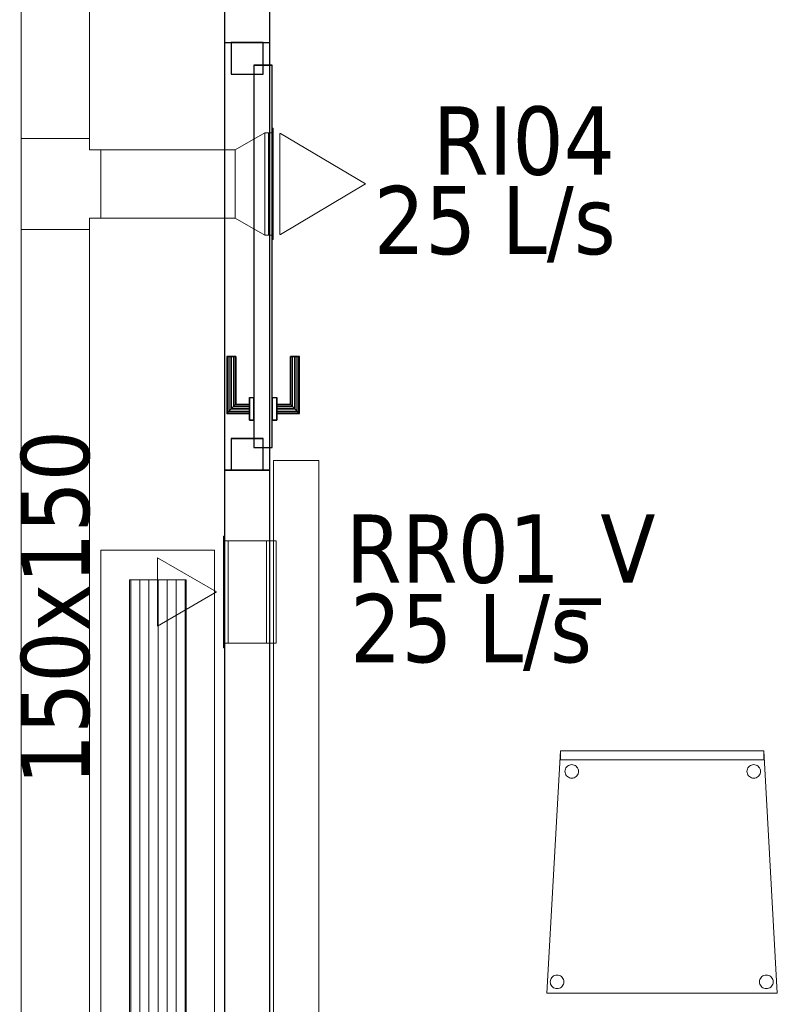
# Model space of a CAD drawing. Header units: metres. Extents: x 397.7 to 427.5, y 12.7 to 28.4.
# Tile 126 of 137: x 420.8 to 422.5, y 20.5 to 22.7. Entities that reach past the tile are written whole.
import ezdxf

# ---------------------------------------------------------------- set-up
doc = ezdxf.new("R2010")
doc.units = ezdxf.units.M
doc.layers.add('01_CARPINTERIA', color=5, linetype='Continuous', lineweight=25, true_color=0x0000ff)
for name, color, linetype, lineweight in [('02_MOBILIARIO', 7, 'Continuous', 18), ('A-DETL-____-MBND', 7, 'Continuous', 18), ('A-GENM-____-OTLN', 7, 'Continuous', 18), ('A-WALL-____-MCUT', 7, 'Continuous', 25), ('A-WALL-____-OTLN', 7, 'Continuous', 25), ('M-HVAC-CDFF-IDEN', 7, 'Continuous', 30), ('M-HVAC-CDFF-OTLN', 7, 'Continuous', 18), ('M-HVAC-DUCT-IDEN', 7, 'Continuous', 30), ('M-HVAC-DUCT-OTLN', 7, 'Continuous', 18)]:
    doc.layers.add(name, color=color, linetype=linetype, lineweight=lineweight)
doc.styles.add('Tahoma_2', font='tahoma.ttf', dxfattribs={"height": 0.15})

# ---------------------------------------------------------------- blocks, each defined once
blk = doc.blocks.new('Family - Mampara P3-156562-06_CLI_AIRE_P3')
at = {"layer": 'A-WALL-____-MCUT', "color": 253, "true_color": 0xaaaaaa}
for p, q in [((1.4587, 0.1), (1.3087, 0.1)), ((1.4587, 0), (1.4587, 0.1)), ((2.3987, 0.1), (2.3987, 0)), ((7.1949, 0.1), (2.3987, 0.1)), ((1.3087, 0), (1.4587, 0)), ((2.3987, 0), (7.1949, 0))]:
    blk.add_line(p, q, dxfattribs=at)
at = {"layer": 'A-WALL-____-OTLN', "color": 253, "true_color": 0xaaaaaa}
for p, q in [((10.9988, 0.1), (0, 0.1)), ((1.4587, 0), (1.4587, 0.1)), ((2.3987, 0.1), (1.4587, 0.1)), ((2.3987, 0), (2.3987, 0.1)), ((0, 0), (10.9988, 0)), ((1.4587, 0), (2.3987, 0))]:
    blk.add_line(p, q, dxfattribs=at)
at = {"layer": 'A-WALL-____-OTLN', "color": 253, "lineweight": 18, "true_color": 0xaaaaaa}
blk.add_line((0, 0), (10.9988, 0), dxfattribs=at)
blk = doc.blocks.new('Family - Vano porta P3-156564-06_CLI_AIRE_P3')
at = {"layer": 'A-GENM-____-OTLN', "color": 253, "true_color": 0xaaaaaa}
for p, q in [((421.3659, 22.6507), (421.2659, 22.6507)), ((421.2659, 22.6507), (421.2659, 21.7107)), ((421.3659, 22.6507), (421.2659, 22.6507)), ((421.2659, 21.7107), (421.2659, 22.6507)), ((421.3659, 21.7107), (421.3659, 22.6507)), ((421.3659, 22.6507), (421.3659, 21.7107)), ((421.2659, 21.7107), (421.3659, 21.7107)), ((421.3659, 21.7107), (421.2659, 21.7107))]:
    blk.add_line(p, q, dxfattribs=at)
blk = doc.blocks.new('Family - LONDR55-XX_ZZ-ARQ-CAA-M3D-Londres55-156768-06_CLI_AIRE_P3')
at = {"layer": '01_CARPINTERIA', "color": 161, "true_color": 0xaaaaff}
for p, q in [((0.69, 0.1487), (0.69, 0.15)), ((0.69, 0.15), (0.69, 0.1487)), ((0.815, 0.15), (0.69, 0.15)), ((0.69, 0.145), (0.69, 0.1487)), ((0.69, 0.1487), (0.69, 0.145)), ((0.8137, 0.1487), (0.69, 0.1487)), ((0.8137, 0.1487), (0.69, 0.1487)), ((0.69, 0.14), (0.69, 0.145)), ((0.69, 0.145), (0.69, 0.14)), ((0.81, 0.145), (0.69, 0.145)), ((0.81, 0.145), (0.69, 0.145)), ((0.69, 0.135), (0.69, 0.14)), ((0.69, 0.14), (0.69, 0.135)), ((0.69, 0.14), (0.805, 0.14)), ((0.805, 0.14), (0.69, 0.14)), ((0.69, 0.135), (0.69, 0.1313)), ((0.69, 0.1313), (0.69, 0.135)), ((0.8, 0.135), (0.69, 0.135)), ((0.8, 0.135), (0.69, 0.135)), ((0.69, 0.1313), (0.69, 0.13)), ((0.69, 0.13), (0.69, 0.1313)), ((0.7963, 0.1313), (0.69, 0.1313)), ((0.7963, 0.1313), (0.69, 0.1313)), ((0.795, 0.13), (0.69, 0.13)), ((0.795, 0.13), (0.7963, 0.1313)), ((0.7963, 0.1313), (0.795, 0.13)), ((0.795, 0.1), (0.795, 0.13)), ((0.7963, 0.1313), (0.8, 0.135)), ((0.8, 0.135), (0.7963, 0.1313)), ((0.7963, 0.1), (0.7963, 0.1313)), ((0.7963, 0.1), (0.7963, 0.1313)), ((0.8, 0.135), (0.805, 0.14)), ((0.805, 0.14), (0.8, 0.135)), ((0.8, 0.1), (0.8, 0.135)), ((0.8, 0.1), (0.8, 0.135)), ((0.81, 0.145), (0.805, 0.14)), ((0.805, 0.14), (0.81, 0.145)), ((0.805, 0.14), (0.805, 0.1)), ((0.805, 0.1), (0.805, 0.14)), ((0.8137, 0.1487), (0.81, 0.145)), ((0.81, 0.145), (0.8137, 0.1487)), ((0.81, 0.1), (0.81, 0.145)), ((0.81, 0.1), (0.81, 0.145)), ((0.815, 0.15), (0.8137, 0.1487)), ((0.8137, 0.1487), (0.815, 0.15)), ((0.8137, 0.1), (0.8137, 0.1487)), ((0.8137, 0.1), (0.8137, 0.1487)), ((0.815, 0.1), (0.815, 0.15)), ((0.89, 0.09), (0.05, 0.09)), ((0.05, 0.09), (0.05, 0.05)), ((0.89, 0.09), (0.05, 0.09)), ((0.05, 0.05), (0.05, 0.09)), ((0.83, 0.1), (0.78, 0.1)), ((0.78, 0.1), (0.83, 0.1)), ((0.78, 0.09), (0.78, 0.1)), ((0.78, 0.09), (0.78, 0.1)), ((0.83, 0.09), (0.78, 0.09)), ((0.78, 0.09), (0.83, 0.09)), ((0.7963, 0.1), (0.795, 0.1)), ((0.795, 0.1), (0.7963, 0.1)), ((0.8, 0.1), (0.7963, 0.1)), ((0.7963, 0.1), (0.8, 0.1)), ((0.805, 0.1), (0.8, 0.1)), ((0.8, 0.1), (0.805, 0.1)), ((0.81, 0.1), (0.805, 0.1)), ((0.805, 0.1), (0.81, 0.1)), ((0.81, 0.1), (0.8137, 0.1)), ((0.8137, 0.1), (0.81, 0.1)), ((0.8137, 0.1), (0.815, 0.1)), ((0.815, 0.1), (0.8137, 0.1)), ((0.83, 0.09), (0.83, 0.1)), ((0.83, 0.1), (0.83, 0.09)), ((0.89, 0.05), (0.89, 0.09)), ((0.89, 0.05), (0.89, 0.09)), ((0.07, 0.07), (0, 0.07)), ((0, 0.07), (0, 0)), ((0.07, 0.07), (0, 0.07)), ((0, 0), (0, 0.07)), ((0.07, 0), (0.07, 0.07)), ((0.07, 0), (0.07, 0.07)), ((0.94, 0.07), (0.87, 0.07)), ((0.87, 0.07), (0.87, 0)), ((0.94, 0.07), (0.87, 0.07)), ((0.87, 0), (0.87, 0.07)), ((0.94, 0), (0.94, 0.07)), ((0.94, 0), (0.94, 0.07)), ((0.05, 0.05), (0.89, 0.05)), ((0.05, 0.05), (0.89, 0.05)), ((0.78, 0.05), (0.83, 0.05)), ((0.83, 0.05), (0.78, 0.05)), ((0.78, 0.04), (0.78, 0.05)), ((0.78, 0.04), (0.78, 0.05)), ((0.83, 0.04), (0.83, 0.05)), ((0.83, 0.05), (0.83, 0.04)), ((0.78, 0.04), (0.83, 0.04)), ((0.83, 0.04), (0.78, 0.04)), ((0.7963, 0.04), (0.795, 0.04)), ((0.795, 0.04), (0.7963, 0.04)), ((0.795, 0.01), (0.795, 0.04)), ((0.8, 0.04), (0.7963, 0.04)), ((0.7963, 0.04), (0.8, 0.04)), ((0.7963, 0.0087), (0.7963, 0.04)), ((0.7963, 0.0087), (0.7963, 0.04)), ((0.8, 0.04), (0.805, 0.04)), ((0.805, 0.04), (0.8, 0.04)), ((0.8, 0.005), (0.8, 0.04)), ((0.8, 0.005), (0.8, 0.04)), ((0.805, 0.04), (0.81, 0.04)), ((0.81, 0.04), (0.805, 0.04)), ((0.805, 0.04), (0.805, 0)), ((0.805, 0), (0.805, 0.04)), ((0.81, 0.04), (0.8137, 0.04)), ((0.8137, 0.04), (0.81, 0.04)), ((0.81, -0.005), (0.81, 0.04)), ((0.81, -0.005), (0.81, 0.04)), ((0.8137, 0.04), (0.815, 0.04)), ((0.815, 0.04), (0.8137, 0.04)), ((0.8137, -0.0087), (0.8137, 0.04)), ((0.8137, -0.0087), (0.8137, 0.04)), ((0.815, -0.01), (0.815, 0.04)), ((0, 0), (0.07, 0)), ((0, 0), (0.07, 0)), ((0.69, 0.0087), (0.69, 0.01)), ((0.69, 0.01), (0.69, 0.0087)), ((0.69, 0.01), (0.795, 0.01)), ((0.69, 0.005), (0.69, 0.0087)), ((0.69, 0.0087), (0.69, 0.005)), ((0.69, 0.0087), (0.7963, 0.0087)), ((0.69, 0.0087), (0.7963, 0.0087)), ((0.69, 0), (0.69, 0.005)), ((0.69, 0.005), (0.69, 0)), ((0.69, 0.005), (0.8, 0.005)), ((0.69, 0.005), (0.8, 0.005)), ((0.69, -0.005), (0.69, 0)), ((0.805, 0), (0.69, 0)), ((0.69, 0), (0.805, 0)), ((0.7963, 0.0087), (0.795, 0.01)), ((0.795, 0.01), (0.7963, 0.0087)), ((0.8, 0.005), (0.7963, 0.0087)), ((0.7963, 0.0087), (0.8, 0.005)), ((0.805, 0), (0.8, 0.005)), ((0.8, 0.005), (0.805, 0)), ((0.805, 0), (0.81, -0.005)), ((0.81, -0.005), (0.805, 0)), ((0.87, 0), (0.94, 0)), ((0.87, 0), (0.94, 0)), ((0.69, 0), (0.69, -0.005)), ((0.69, -0.005), (0.69, -0.0087)), ((0.69, -0.0087), (0.69, -0.005)), ((0.69, -0.005), (0.81, -0.005)), ((0.69, -0.005), (0.81, -0.005)), ((0.69, -0.0087), (0.69, -0.01)), ((0.69, -0.01), (0.69, -0.0087)), ((0.69, -0.0087), (0.8137, -0.0087)), ((0.69, -0.0087), (0.8137, -0.0087)), ((0.69, -0.01), (0.815, -0.01)), ((0.81, -0.005), (0.8137, -0.0087)), ((0.8137, -0.0087), (0.81, -0.005)), ((0.8137, -0.0087), (0.815, -0.01)), ((0.815, -0.01), (0.8137, -0.0087))]:
    blk.add_line(p, q, dxfattribs=at)
blk = doc.blocks.new('Family - Porta P3-156769-06_CLI_AIRE_P3')
blk.add_blockref('Family - LONDR55-XX_ZZ-ARQ-CAA-M3D-Londres55-156768-06_CLI_AIRE_P3', (0, 0))
blk = doc.blocks.new('Family - Cadira confident_P3-156825-06_CLI_AIRE_P3')
at = {"layer": 'A-DETL-____-MBND', "color": 253, "true_color": 0xaaaaaa}
for p, q in [((0, 0), (0.03, 0.5326)), ((0.03, 0.5326), (0, 0)), ((0.03, 0.5126), (0.03, 0.5326)), ((0.03, 0.5326), (0.4765, 0.5326)), ((0.4765, 0.5326), (0.03, 0.5326)), ((0.03, 0.5326), (0.03, 0.5126)), ((0.03, 0.5326), (0.4765, 0.5326)), ((0.4765, 0.5326), (0.03, 0.5326)), ((0.4765, 0.5326), (0.4765, 0.5126)), ((0.4765, 0.5126), (0.4765, 0.5326)), ((0.4765, 0.5326), (0.5065, 0)), ((0.5065, 0), (0.4765, 0.5326)), ((0.4765, 0.5126), (0.03, 0.5126)), ((0.03, 0.5126), (0.4765, 0.5126)), ((0.0432, 0.4971), (0.0451, 0.499)), ((0.0451, 0.499), (0.0432, 0.4971)), ((0.0451, 0.499), (0.0472, 0.5004)), ((0.0472, 0.5004), (0.0451, 0.499)), ((0.0472, 0.5004), (0.0496, 0.5015)), ((0.0496, 0.5015), (0.0472, 0.5004)), ((0.0496, 0.5015), (0.0521, 0.5022)), ((0.0521, 0.5022), (0.0496, 0.5015)), ((0.0521, 0.5022), (0.0547, 0.5024)), ((0.0547, 0.5024), (0.0521, 0.5022)), ((0.0547, 0.5024), (0.0573, 0.5022)), ((0.0573, 0.5022), (0.0547, 0.5024)), ((0.0573, 0.5022), (0.0598, 0.5015)), ((0.0598, 0.5015), (0.0573, 0.5022)), ((0.0598, 0.5015), (0.0621, 0.5004)), ((0.0621, 0.5004), (0.0598, 0.5015)), ((0.0621, 0.5004), (0.0643, 0.4989)), ((0.0643, 0.4989), (0.0621, 0.5004)), ((0.0643, 0.4989), (0.0661, 0.4971)), ((0.0661, 0.4971), (0.0643, 0.4989)), ((0.4432, 0.4971), (0.4451, 0.499)), ((0.4451, 0.499), (0.4432, 0.4971)), ((0.4451, 0.499), (0.4472, 0.5004)), ((0.4472, 0.5004), (0.4451, 0.499)), ((0.4472, 0.5004), (0.4496, 0.5015)), ((0.4496, 0.5015), (0.4472, 0.5004)), ((0.4496, 0.5015), (0.4521, 0.5022)), ((0.4521, 0.5022), (0.4496, 0.5015)), ((0.4521, 0.5022), (0.4547, 0.5024)), ((0.4547, 0.5024), (0.4521, 0.5022)), ((0.4547, 0.5024), (0.4573, 0.5022)), ((0.4573, 0.5022), (0.4547, 0.5024)), ((0.4573, 0.5022), (0.4598, 0.5015)), ((0.4598, 0.5015), (0.4573, 0.5022)), ((0.4598, 0.5015), (0.4621, 0.5004)), ((0.4621, 0.5004), (0.4598, 0.5015)), ((0.4621, 0.5004), (0.4643, 0.4989)), ((0.4643, 0.4989), (0.4621, 0.5004)), ((0.4643, 0.4989), (0.4661, 0.4971)), ((0.4661, 0.4971), (0.4643, 0.4989)), ((0.0397, 0.4875), (0.0399, 0.4901)), ((0.0399, 0.4901), (0.0397, 0.4875)), ((0.0399, 0.4849), (0.0397, 0.4875)), ((0.0397, 0.4875), (0.0399, 0.4849)), ((0.0399, 0.4901), (0.0406, 0.4926)), ((0.0406, 0.4926), (0.0399, 0.4901)), ((0.0406, 0.4824), (0.0399, 0.4849)), ((0.0399, 0.4849), (0.0406, 0.4824)), ((0.0406, 0.4926), (0.0417, 0.495)), ((0.0417, 0.495), (0.0406, 0.4926)), ((0.0417, 0.48), (0.0406, 0.4824)), ((0.0406, 0.4824), (0.0417, 0.48)), ((0.0417, 0.495), (0.0432, 0.4971)), ((0.0432, 0.4971), (0.0417, 0.495)), ((0.0432, 0.4779), (0.0417, 0.48)), ((0.0417, 0.48), (0.0432, 0.4779)), ((0.045, 0.4761), (0.0432, 0.4779)), ((0.0432, 0.4779), (0.045, 0.4761)), ((0.0472, 0.4746), (0.045, 0.4761)), ((0.045, 0.4761), (0.0472, 0.4746)), ((0.0642, 0.4761), (0.0621, 0.4746)), ((0.0621, 0.4746), (0.0642, 0.4761)), ((0.0661, 0.4779), (0.0642, 0.4761)), ((0.0642, 0.4761), (0.0661, 0.4779)), ((0.0661, 0.4971), (0.0676, 0.495)), ((0.0676, 0.495), (0.0661, 0.4971)), ((0.0676, 0.48), (0.0661, 0.4779)), ((0.0661, 0.4779), (0.0676, 0.48)), ((0.0676, 0.495), (0.0687, 0.4926)), ((0.0687, 0.4926), (0.0676, 0.495)), ((0.0687, 0.4824), (0.0676, 0.48)), ((0.0676, 0.48), (0.0687, 0.4824)), ((0.0687, 0.4926), (0.0694, 0.4901)), ((0.0694, 0.4901), (0.0687, 0.4926)), ((0.0694, 0.4849), (0.0687, 0.4824)), ((0.0687, 0.4824), (0.0694, 0.4849)), ((0.0694, 0.4901), (0.0696, 0.4875)), ((0.0696, 0.4875), (0.0694, 0.4901)), ((0.0696, 0.4875), (0.0694, 0.4849)), ((0.0694, 0.4849), (0.0696, 0.4875)), ((0.4397, 0.4875), (0.4399, 0.4901)), ((0.4399, 0.4901), (0.4397, 0.4875)), ((0.4399, 0.4849), (0.4397, 0.4875)), ((0.4397, 0.4875), (0.4399, 0.4849)), ((0.4399, 0.4901), (0.4406, 0.4926)), ((0.4406, 0.4926), (0.4399, 0.4901)), ((0.4406, 0.4824), (0.4399, 0.4849)), ((0.4399, 0.4849), (0.4406, 0.4824)), ((0.4406, 0.4926), (0.4417, 0.495)), ((0.4417, 0.495), (0.4406, 0.4926)), ((0.4417, 0.48), (0.4406, 0.4824)), ((0.4406, 0.4824), (0.4417, 0.48)), ((0.4417, 0.495), (0.4432, 0.4971)), ((0.4432, 0.4971), (0.4417, 0.495)), ((0.4432, 0.4779), (0.4417, 0.48)), ((0.4417, 0.48), (0.4432, 0.4779)), ((0.445, 0.4761), (0.4432, 0.4779)), ((0.4432, 0.4779), (0.445, 0.4761)), ((0.4472, 0.4746), (0.445, 0.4761)), ((0.445, 0.4761), (0.4472, 0.4746)), ((0.4642, 0.4761), (0.4621, 0.4746)), ((0.4621, 0.4746), (0.4642, 0.4761)), ((0.4661, 0.4779), (0.4642, 0.4761)), ((0.4642, 0.4761), (0.4661, 0.4779)), ((0.4661, 0.4971), (0.4676, 0.495)), ((0.4676, 0.495), (0.4661, 0.4971)), ((0.4676, 0.48), (0.4661, 0.4779)), ((0.4661, 0.4779), (0.4676, 0.48)), ((0.4676, 0.495), (0.4687, 0.4926)), ((0.4687, 0.4926), (0.4676, 0.495)), ((0.4687, 0.4824), (0.4676, 0.48)), ((0.4676, 0.48), (0.4687, 0.4824)), ((0.4687, 0.4926), (0.4694, 0.4901)), ((0.4694, 0.4901), (0.4687, 0.4926)), ((0.4694, 0.4849), (0.4687, 0.4824)), ((0.4687, 0.4824), (0.4694, 0.4849)), ((0.4694, 0.4901), (0.4696, 0.4875)), ((0.4696, 0.4875), (0.4694, 0.4901)), ((0.4696, 0.4875), (0.4694, 0.4849)), ((0.4694, 0.4849), (0.4696, 0.4875)), ((0.0495, 0.4735), (0.0472, 0.4746)), ((0.0472, 0.4746), (0.0495, 0.4735)), ((0.052, 0.4728), (0.0495, 0.4735)), ((0.0495, 0.4735), (0.052, 0.4728)), ((0.0546, 0.4726), (0.052, 0.4728)), ((0.052, 0.4728), (0.0546, 0.4726)), ((0.0572, 0.4728), (0.0546, 0.4726)), ((0.0546, 0.4726), (0.0572, 0.4728)), ((0.0598, 0.4735), (0.0572, 0.4728)), ((0.0572, 0.4728), (0.0598, 0.4735)), ((0.0621, 0.4746), (0.0598, 0.4735)), ((0.0598, 0.4735), (0.0621, 0.4746)), ((0.4495, 0.4735), (0.4472, 0.4746)), ((0.4472, 0.4746), (0.4495, 0.4735)), ((0.452, 0.4728), (0.4495, 0.4735)), ((0.4495, 0.4735), (0.452, 0.4728)), ((0.4546, 0.4726), (0.452, 0.4728)), ((0.452, 0.4728), (0.4546, 0.4726)), ((0.4572, 0.4728), (0.4546, 0.4726)), ((0.4546, 0.4726), (0.4572, 0.4728)), ((0.4598, 0.4735), (0.4572, 0.4728)), ((0.4572, 0.4728), (0.4598, 0.4735)), ((0.4621, 0.4746), (0.4598, 0.4735)), ((0.4598, 0.4735), (0.4621, 0.4746)), ((0.0074, 0.0251), (0.0076, 0.0277)), ((0.0076, 0.0277), (0.0074, 0.0251)), ((0.0076, 0.0225), (0.0074, 0.0251)), ((0.0074, 0.0251), (0.0076, 0.0225)), ((0.0076, 0.0277), (0.0083, 0.0302)), ((0.0083, 0.0302), (0.0076, 0.0277)), ((0.0082, 0.02), (0.0076, 0.0225)), ((0.0076, 0.0225), (0.0082, 0.02)), ((0.0083, 0.0302), (0.0094, 0.0326)), ((0.0094, 0.0326), (0.0083, 0.0302)), ((0.0094, 0.0326), (0.0109, 0.0347)), ((0.0109, 0.0347), (0.0094, 0.0326)), ((0.0109, 0.0347), (0.0127, 0.0365)), ((0.0127, 0.0365), (0.0109, 0.0347)), ((0.0127, 0.0365), (0.0148, 0.038)), ((0.0148, 0.038), (0.0127, 0.0365)), ((0.0148, 0.038), (0.0172, 0.0391)), ((0.0172, 0.0391), (0.0148, 0.038)), ((0.0172, 0.0391), (0.0197, 0.0398)), ((0.0197, 0.0398), (0.0172, 0.0391)), ((0.0197, 0.0398), (0.0223, 0.04)), ((0.0223, 0.04), (0.0197, 0.0398)), ((0.0223, 0.04), (0.0249, 0.0398)), ((0.0249, 0.0398), (0.0223, 0.04)), ((0.0249, 0.0398), (0.0274, 0.0391)), ((0.0274, 0.0391), (0.0249, 0.0398)), ((0.0274, 0.0391), (0.0298, 0.038)), ((0.0298, 0.038), (0.0274, 0.0391)), ((0.0298, 0.038), (0.0319, 0.0365)), ((0.0319, 0.0365), (0.0298, 0.038)), ((0.0319, 0.0365), (0.0337, 0.0347)), ((0.0337, 0.0347), (0.0319, 0.0365)), ((0.0337, 0.0347), (0.0352, 0.0326)), ((0.0352, 0.0326), (0.0337, 0.0347)), ((0.0352, 0.0326), (0.0363, 0.0302)), ((0.0363, 0.0302), (0.0352, 0.0326)), ((0.0363, 0.0302), (0.037, 0.0277)), ((0.037, 0.0277), (0.0363, 0.0302)), ((0.037, 0.0225), (0.0363, 0.02)), ((0.0363, 0.02), (0.037, 0.0225)), ((0.037, 0.0277), (0.0372, 0.0251)), ((0.0372, 0.0251), (0.037, 0.0277)), ((0.0372, 0.0251), (0.037, 0.0225)), ((0.037, 0.0225), (0.0372, 0.0251)), ((0.4674, 0.0251), (0.4676, 0.0277)), ((0.4676, 0.0277), (0.4674, 0.0251)), ((0.4676, 0.0225), (0.4674, 0.0251)), ((0.4674, 0.0251), (0.4676, 0.0225)), ((0.4676, 0.0277), (0.4683, 0.0302)), ((0.4683, 0.0302), (0.4676, 0.0277)), ((0.4682, 0.02), (0.4676, 0.0225)), ((0.4676, 0.0225), (0.4682, 0.02)), ((0.4683, 0.0302), (0.4694, 0.0326)), ((0.4694, 0.0326), (0.4683, 0.0302)), ((0.4694, 0.0326), (0.4709, 0.0347)), ((0.4709, 0.0347), (0.4694, 0.0326)), ((0.4709, 0.0347), (0.4727, 0.0365)), ((0.4727, 0.0365), (0.4709, 0.0347)), ((0.4727, 0.0365), (0.4748, 0.038)), ((0.4748, 0.038), (0.4727, 0.0365)), ((0.4748, 0.038), (0.4772, 0.0391)), ((0.4772, 0.0391), (0.4748, 0.038)), ((0.4772, 0.0391), (0.4797, 0.0398)), ((0.4797, 0.0398), (0.4772, 0.0391)), ((0.4797, 0.0398), (0.4823, 0.04)), ((0.4823, 0.04), (0.4797, 0.0398)), ((0.4823, 0.04), (0.4849, 0.0398)), ((0.4849, 0.0398), (0.4823, 0.04)), ((0.4849, 0.0398), (0.4874, 0.0391)), ((0.4874, 0.0391), (0.4849, 0.0398)), ((0.4874, 0.0391), (0.4898, 0.038)), ((0.4898, 0.038), (0.4874, 0.0391)), ((0.4898, 0.038), (0.4919, 0.0365)), ((0.4919, 0.0365), (0.4898, 0.038)), ((0.4919, 0.0365), (0.4937, 0.0347)), ((0.4937, 0.0347), (0.4919, 0.0365)), ((0.4937, 0.0347), (0.4952, 0.0326)), ((0.4952, 0.0326), (0.4937, 0.0347)), ((0.4952, 0.0326), (0.4963, 0.0302)), ((0.4963, 0.0302), (0.4952, 0.0326)), ((0.4963, 0.0302), (0.497, 0.0277)), ((0.497, 0.0277), (0.4963, 0.0302)), ((0.497, 0.0225), (0.4963, 0.02)), ((0.4963, 0.02), (0.497, 0.0225)), ((0.497, 0.0277), (0.4972, 0.0251)), ((0.4972, 0.0251), (0.497, 0.0277)), ((0.4972, 0.0251), (0.497, 0.0225)), ((0.497, 0.0225), (0.4972, 0.0251)), ((0.5065, 0), (0, 0)), ((0, 0), (0.5065, 0)), ((0.0093, 0.0176), (0.0082, 0.02)), ((0.0082, 0.02), (0.0093, 0.0176)), ((0.0108, 0.0155), (0.0093, 0.0176)), ((0.0093, 0.0176), (0.0108, 0.0155)), ((0.0127, 0.0137), (0.0108, 0.0155)), ((0.0108, 0.0155), (0.0127, 0.0137)), ((0.0148, 0.0122), (0.0127, 0.0137)), ((0.0127, 0.0137), (0.0148, 0.0122)), ((0.0172, 0.0111), (0.0148, 0.0122)), ((0.0148, 0.0122), (0.0172, 0.0111)), ((0.0197, 0.0104), (0.0172, 0.0111)), ((0.0172, 0.0111), (0.0197, 0.0104)), ((0.0223, 0.0102), (0.0197, 0.0104)), ((0.0197, 0.0104), (0.0223, 0.0102)), ((0.0249, 0.0104), (0.0223, 0.0102)), ((0.0223, 0.0102), (0.0249, 0.0104)), ((0.0274, 0.0111), (0.0249, 0.0104)), ((0.0249, 0.0104), (0.0274, 0.0111)), ((0.0298, 0.0122), (0.0274, 0.0111)), ((0.0274, 0.0111), (0.0298, 0.0122)), ((0.0319, 0.0136), (0.0298, 0.0122)), ((0.0298, 0.0122), (0.0319, 0.0136)), ((0.0337, 0.0155), (0.0319, 0.0136)), ((0.0319, 0.0136), (0.0337, 0.0155)), ((0.0352, 0.0176), (0.0337, 0.0155)), ((0.0337, 0.0155), (0.0352, 0.0176)), ((0.0363, 0.02), (0.0352, 0.0176)), ((0.0352, 0.0176), (0.0363, 0.02)), ((0.4693, 0.0176), (0.4682, 0.02)), ((0.4682, 0.02), (0.4693, 0.0176)), ((0.4708, 0.0155), (0.4693, 0.0176)), ((0.4693, 0.0176), (0.4708, 0.0155)), ((0.4727, 0.0137), (0.4708, 0.0155)), ((0.4708, 0.0155), (0.4727, 0.0137)), ((0.4748, 0.0122), (0.4727, 0.0137)), ((0.4727, 0.0137), (0.4748, 0.0122)), ((0.4772, 0.0111), (0.4748, 0.0122)), ((0.4748, 0.0122), (0.4772, 0.0111)), ((0.4797, 0.0104), (0.4772, 0.0111)), ((0.4772, 0.0111), (0.4797, 0.0104)), ((0.4823, 0.0102), (0.4797, 0.0104)), ((0.4797, 0.0104), (0.4823, 0.0102)), ((0.4849, 0.0104), (0.4823, 0.0102)), ((0.4823, 0.0102), (0.4849, 0.0104)), ((0.4874, 0.0111), (0.4849, 0.0104)), ((0.4849, 0.0104), (0.4874, 0.0111)), ((0.4898, 0.0122), (0.4874, 0.0111)), ((0.4874, 0.0111), (0.4898, 0.0122)), ((0.4919, 0.0136), (0.4898, 0.0122)), ((0.4898, 0.0122), (0.4919, 0.0136)), ((0.4937, 0.0155), (0.4919, 0.0136)), ((0.4919, 0.0136), (0.4937, 0.0155)), ((0.4952, 0.0176), (0.4937, 0.0155)), ((0.4937, 0.0155), (0.4952, 0.0176)), ((0.4963, 0.02), (0.4952, 0.0176)), ((0.4952, 0.0176), (0.4963, 0.02))]:
    blk.add_line(p, q, dxfattribs=at)
blk = doc.blocks.new('LONDR55-XX_ZZ-ARQ-CAA-M3D-Londres55_ifc-1-06_CLI_AIRE_P3')
at = {"layer": '01_CARPINTERIA', "color": 253, "lineweight": 18, "true_color": 0xaaaaaa, "rotation": 270}
blk.add_blockref('Family - Porta P3-156769-06_CLI_AIRE_P3', (421.2809, 22.6507), dxfattribs=at)
at = {"layer": '02_MOBILIARIO', "color": 253, "lineweight": 18, "true_color": 0xaaaaaa}
blk.add_blockref('Family - Cadira confident_P3-156825-06_CLI_AIRE_P3', (421.9748, 20.5615), dxfattribs=at)
at = {"layer": 'A-GENM-____-OTLN', "color": 253, "lineweight": 18, "true_color": 0xaaaaaa}
blk.add_blockref('Family - Vano porta P3-156564-06_CLI_AIRE_P3', (0, 0), dxfattribs=at)
at = {"layer": 'A-WALL-____-OTLN', "color": 253, "lineweight": 18, "true_color": 0xaaaaaa, "rotation": 270}
blk.add_blockref('Family - Mampara P3-156562-06_CLI_AIRE_P3', (421.2659, 24.1095), dxfattribs=at)
blk = doc.blocks.new('M_Te rectangular - Estándar-468616-06_CLI_AIRE_P3')
at = {"layer": 'M-HVAC-DUCT-OTLN', "color": 143, "true_color": 0x32aad1}
for p, q in [((-0.1, 0.075), (-0.1, -0.075)), ((-0.1, -0.075), (-0.1, 0.075)), ((-0.1, 0.075), (0.1, 0.075)), ((0.1, 0.075), (-0.1, 0.075)), ((0.1, -0.075), (0.1, 0.075)), ((0.1, 0.075), (0.1, -0.075)), ((-0.075, -0.075), (-0.1, -0.075)), ((-0.075, -0.075), (-0.1, -0.075)), ((-0.075, -0.075), (-0.075, -0.1)), ((-0.075, -0.1), (-0.075, -0.075)), ((0.075, -0.075), (0.075, -0.1)), ((0.1, -0.075), (0.075, -0.075)), ((0.1, -0.075), (0.075, -0.075)), ((0.075, -0.1), (0.075, -0.075)), ((-0.075, -0.1), (0.075, -0.1)), ((0.075, -0.1), (-0.075, -0.1))]:
    blk.add_line(p, q, dxfattribs=at)
blk = doc.blocks.new('ZYR_03_06_04_01 Reixa Paret Retorn - RR01_V-478031-06_CLI_AIRE_P3')
at = {"layer": 'M-HVAC-CDFF-OTLN', "color": 40, "true_color": 0xffbf00}
for p, q in [((0.1225, 0.002), (-0.1225, 0.002)), ((-0.1225, 0.002), (0.1225, 0.002)), ((-0.1225, 0.002), (-0.1225, 0)), ((-0.1225, 0.002), (-0.1225, 0)), ((0.1225, 0), (-0.1225, 0)), ((-0.1225, 0), (0.1225, 0)), ((0.1125, 0.01), (-0.1125, 0.01)), ((-0.1125, 0.01), (0.1125, 0.01)), ((-0.1125, 0.01), (-0.1125, 0)), ((-0.1125, 0.01), (-0.1125, 0)), ((0.1125, 0.002), (-0.1125, 0.002)), ((-0.1125, 0.002), (0.1125, 0.002)), ((-0.1125, 0.002), (-0.1125, 0)), ((-0.1125, 0.002), (-0.1125, 0)), ((0.1125, 0), (-0.1125, 0)), ((-0.1125, 0), (0.1125, 0)), ((0.1125, 0), (-0.1125, 0)), ((-0.1125, 0), (0.1125, 0)), ((0.1125, 0), (0.1125, 0.01)), ((0.1125, 0.01), (0.1125, 0)), ((0.1125, 0), (0.1125, 0.002)), ((0.1125, 0.002), (0.1125, 0)), ((0.1225, 0), (0.1225, 0.002)), ((0.1225, 0.002), (0.1225, 0)), ((0, -0.015), (-0.075, -0.1449)), ((0, -0.015), (0.075, -0.1449)), ((0.075, -0.1449), (-0.075, -0.1449))]:
    blk.add_line(p, q, dxfattribs=at)
blk = doc.blocks.new('MEP_15_03 Injerto Conducte - Mínimo-V5-06_CLI_AIRE_P3')
at = {"layer": 'M-HVAC-DUCT-OTLN', "color": 40, "true_color": 0xffbf00}
for p, q in [((-0.006096, -0.1125), (-0.006096, 0.1125)), ((-0.006096, 0.1125), (-0.006096, -0.1125)), ((-0.006096, 0.1125), (0.015, 0.1125)), ((-0.006096, 0.1125), (0.015, 0.1125)), ((0.015, 0.1125), (0.015, -0.1125)), ((0.015, -0.1125), (0.015, 0.1125)), ((0.015, -0.1125), (-0.006096, -0.1125)), ((-0.006096, -0.1125), (0.015, -0.1125))]:
    blk.add_line(p, q, dxfattribs=at)
blk = doc.blocks.new('ZYR_03_06_04_01 Reixa Paret Impulsió - RI04-V9-06_CLI_AIRE_P3')
at = {"layer": 'M-HVAC-CDFF-OTLN', "color": 143, "true_color": 0x32aad1}
for p, q in [((0.1225, 0.002), (-0.1225, 0.002)), ((-0.1225, 0.002), (0.1225, 0.002)), ((-0.1225, 0.002), (-0.1225, 0)), ((-0.1225, 0.002), (-0.1225, 0)), ((0.1225, 0), (-0.1225, 0)), ((-0.1225, 0), (0.1225, 0)), ((0.1125, 0.01), (-0.1125, 0.01)), ((-0.1125, 0.01), (0.1125, 0.01)), ((-0.1125, 0.01), (-0.1125, 0)), ((-0.1125, 0.01), (-0.1125, 0)), ((0.1125, 0.002), (-0.1125, 0.002)), ((-0.1125, 0.002), (0.1125, 0.002)), ((-0.1125, 0.002), (-0.1125, 0)), ((-0.1125, 0.002), (-0.1125, 0)), ((0.1125, 0), (-0.1125, 0)), ((-0.1125, 0), (0.1125, 0)), ((0.1125, 0), (-0.1125, 0)), ((-0.1125, 0), (0.1125, 0)), ((0.1125, 0), (0.1125, 0.01)), ((0.1125, 0.01), (0.1125, 0)), ((0.1125, 0), (0.1125, 0.002)), ((0.1125, 0.002), (0.1125, 0)), ((0.1225, 0), (0.1225, 0.002)), ((0.1225, 0.002), (0.1225, 0)), ((0.1111, -0.015), (-0.1111, -0.015)), ((-0.1111, -0.015), (-0.1111, -0.016)), ((-0.1111, -0.016), (0, -0.2033)), ((0.1111, -0.016), (0, -0.2033)), ((0.1111, -0.015), (0.1111, -0.016))]:
    blk.add_line(p, q, dxfattribs=at)
blk = doc.blocks.new('M_Transición rectangular - Ángulo - 60 grados-483155-06_CLI_AIRE_P3')
at = {"layer": 'M-HVAC-DUCT-OTLN', "color": 143, "true_color": 0x32aad1}
for p, q in [((0, 0.1125), (0, -0.1125)), ((0, 0.1125), (0.065, 0.075)), ((0, 0.1125), (0.065, 0.075)), ((0, -0.1125), (0, 0.1125)), ((0.065, -0.075), (0.065, 0.075)), ((0.065, 0.075), (0.065, -0.075)), ((0, -0.1125), (0.065, -0.075)), ((0.065, -0.075), (0, -0.1125))]:
    blk.add_line(p, q, dxfattribs=at)
blk = doc.blocks.new('ZYR_03_04_03 Fancoil terra - FC01_630_-780066-06_CLI_AIRE_P3')
at = {"layer": 'A-DETL-____-MBND', "true_color": 0xff00ff}
h = blk.add_hatch(dxfattribs=at)
h.set_pattern_fill('FP_1', color=6, style=0, pattern_type=2)
h.set_pattern_definition([(0, (0, 0), (0, 0.02), [])])
h.paths.add_polyline_path([(0.535, 0.0625), (-0.535, 0.0625), (-0.535, -0.0625), (0.535, -0.0625)])
at = {"layer": 'A-DETL-____-MBND', "color": 6, "true_color": 0xff00ff}
for p, q in [((0.6, 0.125), (-0.6, 0.125)), ((-0.6, 0.125), (-0.6, -0.125)), ((-0.6, -0.125), (-0.6, 0.125)), ((-0.6, 0.125), (0.6, 0.125)), ((0.6, 0.125), (-0.6, 0.125)), ((-0.6, 0.125), (-0.6, -0.125)), ((-0.6, -0.125), (-0.6, 0.125)), ((-0.6, 0.125), (0.6, 0.125)), ((0.6, -0.125), (0.6, 0.125)), ((0.6, 0.125), (0.6, -0.125)), ((0.6, -0.125), (0.6, 0.125)), ((0.6, 0.125), (0.6, -0.125)), ((-0.535, -0.0625), (-0.535, 0.0625)), ((-0.535, 0.0625), (0.535, 0.0625)), ((0.535, 0.0625), (0.535, -0.0625)), ((0.535, -0.0625), (-0.535, -0.0625)), ((-0.6, -0.125), (0.6, -0.125)), ((0.6, -0.125), (-0.6, -0.125)), ((-0.6, -0.125), (0.6, -0.125)), ((0.6, -0.125), (-0.6, -0.125)), ((0.535, -0.125), (-0.535, -0.125)), ((-0.535, -0.125), (0.535, -0.125))]:
    blk.add_line(p, q, dxfattribs=at)

msp = doc.modelspace()

# ---------------------------------------------------------------- linework, layer by layer
at = {"layer": 'M-HVAC-DUCT-OTLN', "color": 143, "true_color": 0x32aad1}
for p, q in [((420.8195, 22.4399), (420.8195, 22.9351)), ((420.9695, 22.9351), (420.9695, 22.4399)), ((420.8195, 22.4399), (420.9695, 22.4399)), ((421.3545, 22.2274), (421.3545, 22.4524)), ((421.3545, 22.4524), (421.3629, 22.4524)), ((421.3629, 22.2274), (421.3629, 22.4524)), ((420.9945, 22.4149), (420.9945, 22.2649)), ((420.9945, 22.4149), (421.2895, 22.4149)), ((421.2895, 22.4149), (421.2895, 22.2649)), ((421.2895, 22.2649), (420.9945, 22.2649)), ((420.8195, 22.2399), (420.9695, 22.2399)), ((420.8195, 19.7651), (420.8195, 22.2399)), ((420.9695, 22.2399), (420.9695, 19.7651)), ((421.3629, 22.2274), (421.3545, 22.2274))]:
    msp.add_line(p, q, dxfattribs=at)
at = {"layer": 'M-HVAC-DUCT-OTLN', "color": 40, "true_color": 0xffbf00}
for p, q in [((421.3736, 21.7319), (421.4736, 21.7319)), ((421.3736, 18.9305), (421.3736, 21.7319)), ((421.4736, 21.7319), (421.4736, 18.9305)), ((421.2739, 21.5557), (421.2739, 21.3307)), ((421.2739, 21.5557), (421.3586, 21.5557)), ((421.3586, 21.5557), (421.3586, 21.3307)), ((421.3797, 21.5557), (421.3736, 21.5557)), ((421.3797, 21.5557), (421.3797, 21.3307)), ((421.3586, 21.3307), (421.2739, 21.3307)), ((421.3797, 21.3307), (421.3736, 21.3307))]:
    msp.add_line(p, q, dxfattribs=at)

# ---------------------------------------------------------------- block references
at = {"lineweight": 5}
msp.add_blockref('LONDR55-XX_ZZ-ARQ-CAA-M3D-Londres55_ifc-1-06_CLI_AIRE_P3', (0, 0), dxfattribs=at)
at = {"layer": 'A-DETL-____-MBND', "color": 6, "true_color": 0xff00ff, "rotation": 270.0000000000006}
msp.add_blockref('ZYR_03_04_03 Fancoil terra - FC01_630_-780066-06_CLI_AIRE_P3', (421.1195, 20.9352), dxfattribs=at)
at = {"layer": 'M-HVAC-CDFF-OTLN', "color": 143, "true_color": 0x32aad1, "rotation": 89.9999999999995}
msp.add_blockref('ZYR_03_06_04_01 Reixa Paret Impulsió - RI04-V9-06_CLI_AIRE_P3', (421.3729, 22.3399), dxfattribs=at)
at = {"layer": 'M-HVAC-CDFF-OTLN', "color": 40, "true_color": 0xffbf00, "rotation": 269.9999999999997}
msp.add_blockref('ZYR_03_06_04_01 Reixa Paret Retorn - RR01_V-478031-06_CLI_AIRE_P3', (421.2639, 21.4432), dxfattribs=at)
at = {"layer": 'M-HVAC-DUCT-OTLN', "color": 143, "true_color": 0x32aad1}
for name, p, rotation in [('M_Te rectangular - Estándar-468616-06_CLI_AIRE_P3', (420.8945, 22.3399), 90), ('M_Transición rectangular - Ángulo - 60 grados-483155-06_CLI_AIRE_P3', (421.3545, 22.3399), 180)]:
    msp.add_blockref(name, p, dxfattribs=dict(at, rotation=rotation))
at = {"layer": 'M-HVAC-DUCT-OTLN', "color": 40, "true_color": 0xffbf00, "extrusion": (0, 0, -1)}
msp.add_blockref('MEP_15_03 Injerto Conducte - Mínimo-V5-06_CLI_AIRE_P3', (-421.3736, 21.4432), dxfattribs=at)

# ---------------------------------------------------------------- texts
at = {"layer": 'M-HVAC-CDFF-IDEN', "char_height": 0.15, "attachment_point": 1, "style": 'Tahoma_2'}
for s, insert, width in [('RI04', (421.724, 22.5102), 0.509072), ('25 L/s', (421.5944, 22.3356), 0.661392), ('RR01_V', (421.5328, 21.6135), 0.84578), ('25 L/s', (421.5422, 21.4389), 0.661392)]:
    msp.add_mtext(s, dxfattribs=dict(at, insert=insert, width=width))
at = {"layer": 'M-HVAC-DUCT-IDEN', "insert": (420.8186, 21.0188), "char_height": 0.15, "width": 0.913924, "attachment_point": 1, "rotation": 90, "style": 'Tahoma_2'}
msp.add_mtext('150x150', dxfattribs=at)

doc.saveas('drawing.dxf')
